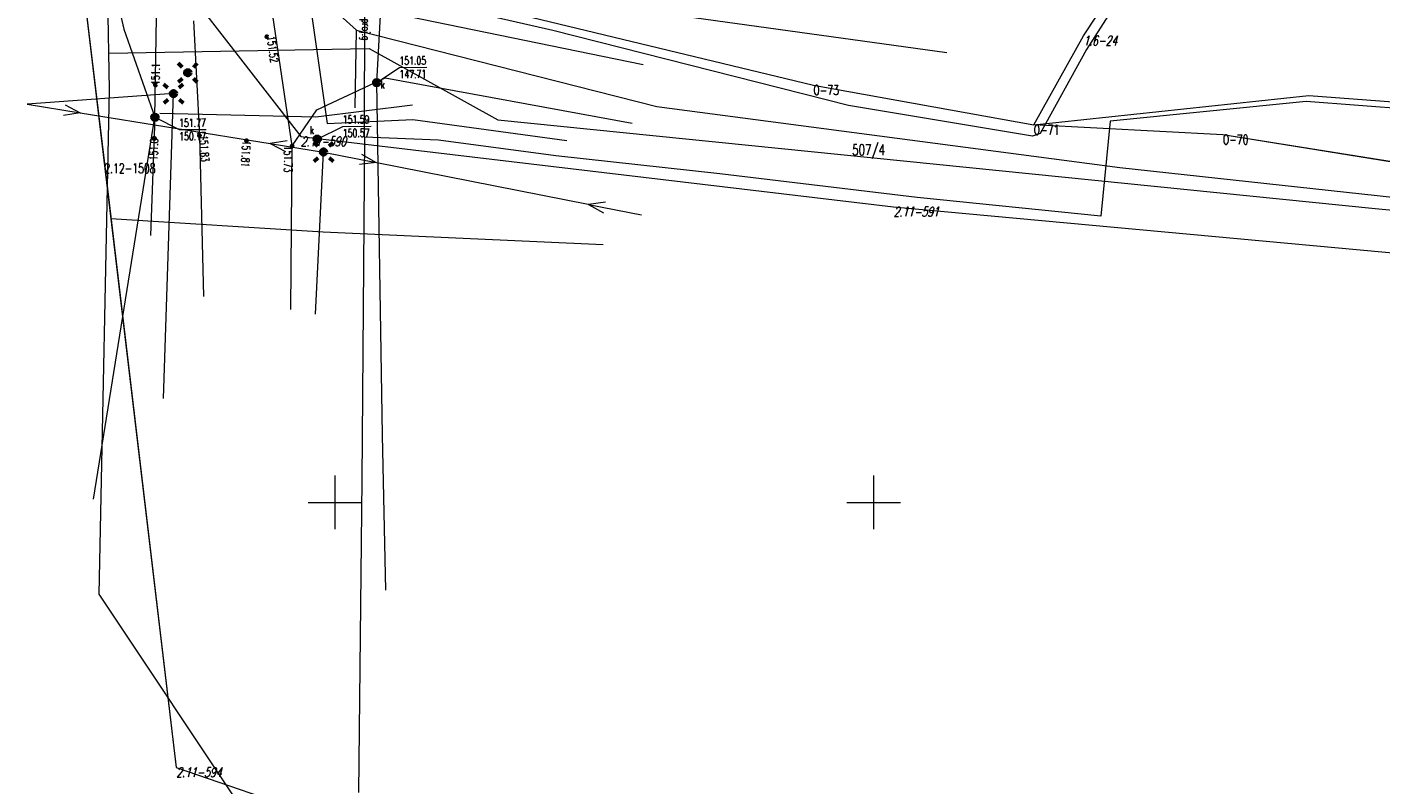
# Model space of a CAD drawing. Header units: metres. Extents: x 7582703 to 7587334, y 6019078 to 6022350.
# Tile 65 of 88: x 7584521 to 7584647, y 6021324 to 6021394. Entities that reach past the tile are written whole.
import ezdxf
from ezdxf.enums import TextEntityAlignment as Align

# ---------------------------------------------------------------- set-up
doc = ezdxf.new("R2010")
doc.units = ezdxf.units.M
doc.header["$MEASUREMENT"] = 0
doc.linetypes.add('EGDE', pattern=[0])
doc.layers.get('0').update_dxf_attribs({"color": 250, "linetype": 'CONTINUOUS', "lineweight": 100})
doc.layers.add('Dzialki', color=7, linetype='EGDE', lineweight=60)
doc.styles.get("Standard").update_dxf_attribs({"font": 'Simplex.SHX', "width": 0.75})

# ---------------------------------------------------------------- blocks, each defined once
blk = doc.blocks.new('1_OTRS')
at = {"linetype": 'Continuous'}
blk.add_circle((0, 0), 0.045, dxfattribs=at)
blk = doc.blocks.new('4_SUEO_W')
at = {"linetype": 'Continuous'}
for p, q in [((-0.53035, 0.53035), (-0.8839, 0.8839)), ((0.53035, 0.53035), (0.8839, 0.8839)), ((-0.53035, -0.53035), (-0.8839, -0.8839)), ((0.53035, -0.53035), (0.8839, -0.8839))]:
    blk.add_line(p, q, dxfattribs=at)
blk.add_circle((0, 0), 0.025, dxfattribs=at)
blk = doc.blocks.new('4_SUPP')
at = {"linetype": 'Continuous'}
blk.add_circle((0, 0), 0.25, dxfattribs=at)
blk = doc.blocks.new('4_SUKS')
at = {"linetype": 'Continuous'}
blk.add_circle((0, 0), 0.25, dxfattribs=at)
blk = doc.blocks.new('4_SUPS')
at = {"linetype": 'Continuous'}
blk.add_circle((0, 0), 0.0625, dxfattribs=at)
blk = doc.blocks.new('4_SUPK')
at = {"linetype": 'Continuous'}
blk.add_circle((0, 0), 0.25, dxfattribs=at)

msp = doc.modelspace()

# ---------------------------------------------------------------- linework, layer by layer
at = {"layer": 'Dzialki', "lineweight": 9}
for p, q in [((7584619.47, 6021393.31), (7584634.3, 6021415.55)), ((7584524.9, 6021412.2), (7584546.8, 6021383.95)), ((7584524.9, 6021412.2), (7584528.56, 6021381.46)), ((7584524.9, 6021412.2), (7584535.23, 6021325.4)), ((7584533.56, 6021410.46), (7584551.98, 6021393.84)), ((7584529.04, 6021388.31), (7584528.66, 6021408.71)), ((7584533.26, 6021385.75), (7584533.6, 6021408.08)), ((7584527.21, 6021407.46), (7584530.38, 6021393.91)), ((7584546, 6021383.09), (7584542.88, 6021404)), ((7584625.55, 6021401.06), (7584619.77, 6021392.05)), ((7584547.21, 6021399.33), (7584549.25, 6021385.18)), ((7584548.02, 6021399.92), (7584594.4, 6021388.72)), ((7584548.02, 6021399.92), (7584594.4, 6021388.72)), ((7584553.85, 6021388.96), (7584554.4, 6021398.99)), ((7584606.8, 6021391.73), (7584554.4, 6021398.99)), ((7584570.2, 6021393.81), (7584557.26, 6021396.78)), ((7584552.71, 6021383.9), (7584552.75, 6021396.13)), ((7584536.85, 6021394.71), (7584537.39, 6021384.05)), ((7584578.58, 6021390.62), (7584555.5, 6021395.34)), ((7584530.38, 6021393.91), (7584533.26, 6021385.75)), ((7584551.84, 6021386.61), (7584551.98, 6021393.84)), ((7584551.98, 6021393.84), (7584579.86, 6021386.74)), ((7584597.66, 6021386.84), (7584570.2, 6021393.81)), ((7584614.86, 6021385.03), (7584619.47, 6021393.31)), ((7584529.01, 6021391.71), (7584553.14, 6021392.13)), ((7584553.14, 6021392.13), (7584565.1, 6021385.5)), ((7584619.77, 6021392.05), (7584615.46, 6021384.25)), ((7584548.29, 6021386.44), (7584554.65, 6021389.4)), ((7584553.85, 6021388.96), (7584555.97, 6021390.37)), ((7584554.65, 6021389.4), (7584577.56, 6021385.19)), ((7584555.97, 6021390.37), (7584558.49, 6021390.39)), ((7584534.98, 6021387.94), (7584521.38, 6021386.97)), ((7584528.07, 6021341.49), (7584529.04, 6021388.31)), ((7584534.05, 6021359.64), (7584534.98, 6021387.94)), ((7584554.39, 6021356.25), (7584553.85, 6021388.96)), ((7584594.4, 6021388.72), (7584614.86, 6021385.03)), ((7584594.4, 6021388.72), (7584614.86, 6021385.03)), ((7584521.38, 6021386.97), (7584526.32, 6021386.17)), ((7584524.92, 6021386.91), (7584526.32, 6021386.17)), ((7584557.17, 6021386.87), (7584548.2, 6021385.74)), ((7584579.86, 6021386.74), (7584622.85, 6021381.09)), ((7584614.76, 6021383.98), (7584597.66, 6021386.84)), ((7584614.86, 6021385.03), (7584640.4, 6021387.78)), ((7584640.16, 6021387.22), (7584621.95, 6021385.37)), ((7584675.95, 6021384.47), (7584640.16, 6021387.22)), ((7584640.4, 6021387.78), (7584665.28, 6021385.84)), ((7584526.32, 6021386.17), (7584524.76, 6021385.92)), ((7584526.32, 6021386.17), (7584543.97, 6021383.32)), ((7584527.56, 6021350.29), (7584533.26, 6021385.75)), ((7584533.26, 6021385.75), (7584532.85, 6021374.78)), ((7584533.26, 6021385.75), (7584535.51, 6021384.6)), ((7584548.2, 6021385.74), (7584533.7, 6021386.08)), ((7584546, 6021383.09), (7584548.29, 6021386.44)), ((7584549.25, 6021385.18), (7584557.19, 6021385.55)), ((7584557.19, 6021385.55), (7584571.49, 6021383.6)), ((7584565.1, 6021385.5), (7584646.58, 6021377.29)), ((7584535.51, 6021384.6), (7584538.01, 6021384.62)), ((7584548.32, 6021383.72), (7584550.7, 6021384.9)), ((7584550.7, 6021384.9), (7584553.33, 6021384.91)), ((7584615.46, 6021384.25), (7584614.76, 6021383.98)), ((7584632.42, 6021384.13), (7584614.86, 6021385.03)), ((7584632.42, 6021384.13), (7584614.86, 6021385.03)), ((7584621.95, 6021385.37), (7584621.09, 6021376.57)), ((7584537.39, 6021384.05), (7584537.78, 6021369.1)), ((7584545.53, 6021383.57), (7584543.97, 6021383.32)), ((7584543.97, 6021383.32), (7584548.91, 6021382.52)), ((7584543.97, 6021383.32), (7584545.37, 6021382.58)), ((7584545.89, 6021367.91), (7584546, 6021383.09)), ((7584546.8, 6021383.95), (7584601.84, 6021377.42)), ((7584552.71, 6021383.9), (7584552.48, 6021352.06)), ((7584559.59, 6021383.63), (7584552.71, 6021383.9)), ((7584570.48, 6021382.18), (7584559.59, 6021383.63)), ((7584670.36, 6021378.01), (7584632.42, 6021384.13)), ((7584664.48, 6021378.95), (7584632.42, 6021384.13)), ((7584548.18, 6021367.48), (7584548.91, 6021382.52)), ((7584548.91, 6021382.52), (7584553.81, 6021381.55)), ((7584552.44, 6021382.33), (7584553.81, 6021381.55)), ((7584585.72, 6021380.49), (7584570.48, 6021382.18)), ((7584528.56, 6021381.46), (7584535.23, 6021325.4)), ((7584553.81, 6021381.55), (7584552.24, 6021381.35)), ((7584553.86, 6021381.54), (7584573.48, 6021377.67)), ((7584604.04, 6021378.29), (7584585.72, 6021380.49)), ((7584622.85, 6021381.09), (7584662.69, 6021376.73)), ((7584621.09, 6021376.57), (7584604.04, 6021378.29)), ((7584575.1, 6021377.86), (7584573.53, 6021377.66)), ((7584573.53, 6021377.66), (7584578.44, 6021376.69)), ((7584573.53, 6021377.66), (7584574.91, 6021376.88)), ((7584601.84, 6021377.42), (7584659.67, 6021372.11)), ((7584646.58, 6021377.29), (7584659.96, 6021376)), ((7584529.17, 6021376.34), (7584548.88, 6021375.11)), ((7584548.88, 6021375.11), (7584574.88, 6021373.93)), ((7584554.7, 6021341.86), (7584554.39, 6021356.25)), ((7584550, 6021347.5), (7584550, 6021352.5)), ((7584552.48, 6021352.06), (7584552.17, 6021323.06)), ((7584600, 6021347.5), (7584600, 6021352.5)), ((7584547.5, 6021350), (7584552.5, 6021350)), ((7584597.5, 6021350), (7584602.5, 6021350)), ((7584542.14, 6021320.4), (7584528.07, 6021341.49)), ((7584535.23, 6021325.4), (7584555.9, 6021318.3)), ((7584535.23, 6021325.4), (7584555.9, 6021318.3))]:
    msp.add_line(p, q, dxfattribs=at)

# ---------------------------------------------------------------- block references
for name, p in [('1_OTRS', (7584543.66, 6021393.22)), ('4_SUEO_W', (7584536.31, 6021389.88)), ('4_SUPP', (7584536.31, 6021389.88)), ('4_SUKS', (7584553.85, 6021388.96)), ('4_SUPS', (7584533.31, 6021388.75)), ('4_SUEO_W', (7584534.98, 6021387.94)), ('4_SUPP', (7584534.98, 6021387.94)), ('4_SUPS', (7584553.85, 6021388.96)), ('4_SUPK', (7584533.26, 6021385.75)), ('4_SUPS', (7584533.26, 6021385.75)), ('4_SUPS', (7584533.19, 6021383.78)), ('1_OTRS', (7584537.39, 6021384.05)), ('1_OTRS', (7584541.76, 6021383.57)), ('1_OTRS', (7584546, 6021383.09)), ('4_SUEO_W', (7584548.91, 6021382.52)), ('4_SUKS', (7584548.32, 6021383.72)), ('4_SUPS', (7584548.32, 6021383.72)), ('4_SUPP', (7584548.91, 6021382.52))]:
    msp.add_blockref(name, p, dxfattribs=at)

# ---------------------------------------------------------------- texts
at = {"layer": 'Dzialki', "lineweight": 9, "width": 0.7}
msp.add_text('proj.g', height=0.75, rotation=269.8136, dxfattribs=at).set_placement((7584552.77, 6021393.88), align=Align.MIDDLE)
for s, rotation, p in [('151.52', 277.5788, (7584543.66, 6021393.22)), ('151.83', 273.6914, (7584537.39, 6021384.05))]:
    msp.add_text(s, height=0.75, rotation=rotation, dxfattribs=at).set_placement(p)
at = {"layer": 'Dzialki', "lineweight": 9, "oblique": 15, "width": 0.7}
for s, p in [('1.6-24', (7584619.47, 6021393.31)), ('2.11-590', (7584546.8, 6021383.95)), ('2.11-591', (7584601.84, 6021377.42)), ('2.11-594', (7584535.23, 6021325.4))]:
    msp.add_text(s, height=0.9, dxfattribs=at).set_placement(p, align=Align.TOP_LEFT)
at = {"layer": 'Dzialki', "lineweight": 9, "width": 0.7}
for s, rotation, p in [('151.1', 89.143, (7584533.31, 6021388.75)), ('151.81', 267.0406, (7584541.76, 6021383.57))]:
    msp.add_text(s, height=0.75, rotation=rotation, dxfattribs=at).set_placement(p, align=Align.MIDDLE_LEFT)
for s, rotation, p in [('151.05', 0.4139, (7584555.96, 6021391.37)), ('147.71', 0.4139, (7584555.97, 6021390.12)), ('151.77', 0.4139, (7584535.5, 6021385.6)), ('151.59', 0.4139, (7584550.69, 6021385.9)), ('150.17', 0.4139, (7584535.51, 6021384.35)), ('150.57', 0.4139, (7584550.7, 6021384.65)), ('151.73', 270, (7584546, 6021383.09))]:
    msp.add_text(s, height=0.75, rotation=rotation, dxfattribs=at).set_placement(p, align=Align.TOP_LEFT)
msp.add_text('k', height=0.75, dxfattribs=at).set_placement((7584554.22, 6021388.41))
for s, height, p in [('O-73', 0.9, (7584594.4, 6021388.72)), ('k', 0.75, (7584547.63, 6021384.93)), ('O-71', 0.9, (7584614.86, 6021385.03)), ('507/4', 1, (7584597.99, 6021383.22)), ('O-70', 0.9, (7584632.42, 6021384.13)), ('2.12-1508', 0.9, (7584528.56, 6021381.46))]:
    msp.add_text(s, height=height, dxfattribs=at).set_placement(p, align=Align.TOP_LEFT)
msp.add_text('151.0', height=0.75, rotation=87.8552, dxfattribs=at).set_placement((7584533.19, 6021383.78), align=Align.MIDDLE_RIGHT)

doc.saveas('drawing.dxf')
